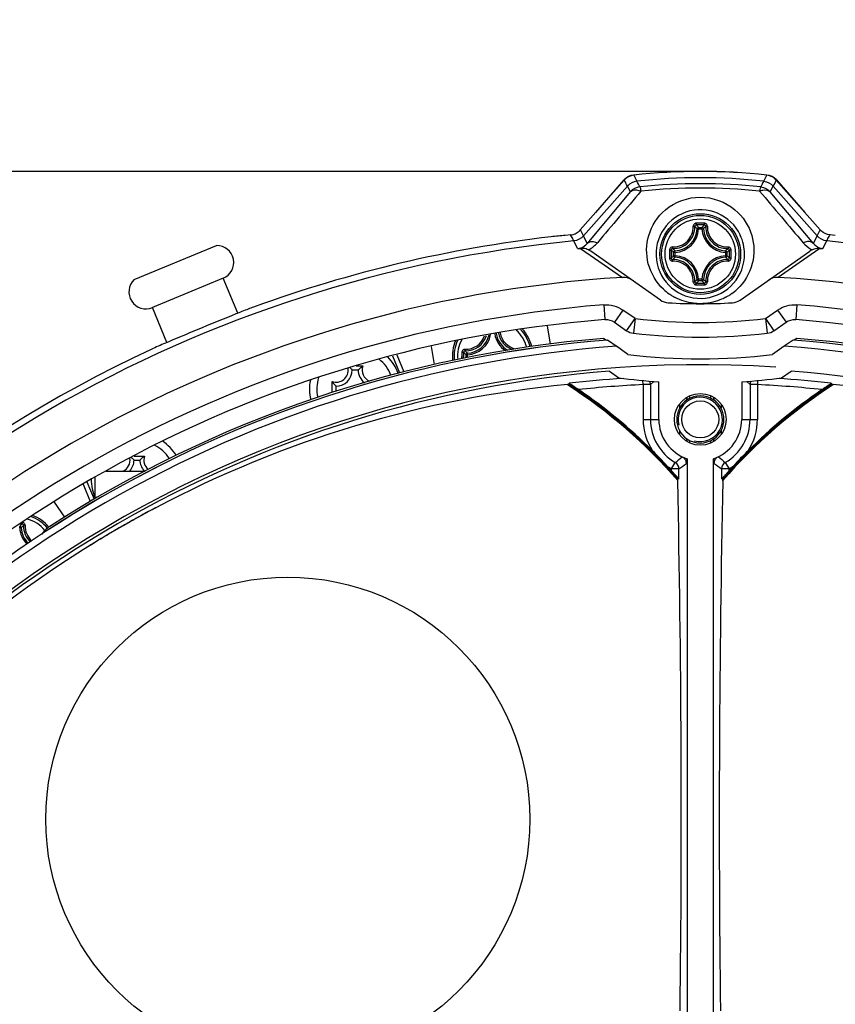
# Model space of a CAD drawing. Header units: millimetres. Extents: x 0 to 420, y 0 to 297.
# Tile 41 of 100: x 88 to 99, y 208 to 221. Entities that reach past the tile are written whole.
import ezdxf

# ---------------------------------------------------------------- set-up
doc = ezdxf.new("R2010")
doc.units = ezdxf.units.MM
doc.header["$LTSCALE"] = 23.1
doc.layers.get('0').update_dxf_attribs({"linetype": 'CONTINUOUS'})
for name, color, linetype in [('02___PRT_ALL_AXES', 7, 'CONTINUOUS'), ('03___PRT_ALL_CURVES', 7, 'CONTINUOUS'), ('DIM_PILOTEES', 7, 'CONTINUOUS')]:
    doc.layers.add(name, color=color, linetype=linetype)
doc.styles.get("Standard").update_dxf_attribs({"font": 'txt', "width": 0.7})
doc.styles.add('TEXTSTYLE_4', font='txt')
doc.dimstyles.new('DIMSTYLE_3', dxfattribs={"dimtxt": 2.5, "dimasz": 3.5, "dimexe": 2, "dimexo": 0, "dimtad": 1, "dimdec": 0, "dimlfac": 5, "dimdsep": 46, "dimtxsty": 'Standard', "dimblk": '_FILLED', "dimblk1": '_FILLED', "dimblk2": '_FILLED', "dimcen": 0, "dimazin": 2, "dimtp": 0.5, "dimtm": 0.5, "dimtfac": 1, "dimtdec": 0, "dimtofl": 0, "dimtmove": 0, "dimatfit": 3, "dimldrblk": '_FILLED', "dimfxl": 0, "dimtolj": 1, "dimarcsym": 0})
doc.dimstyles.new('DIMSTYLE_4', dxfattribs={"dimtxt": 2.5, "dimasz": 3.5, "dimexe": 2, "dimexo": 0, "dimtad": 1, "dimdec": 0, "dimlfac": 5, "dimdsep": 46, "dimtxsty": 'Standard', "dimblk": '_FILLED', "dimblk1": '_FILLED', "dimblk2": '_FILLED', "dimcen": 0, "dimazin": 2, "dimtp": 0.5, "dimtm": 0.5, "dimtfac": 1, "dimtdec": 0, "dimtmove": 0, "dimatfit": 2, "dimldrblk": '_FILLED', "dimfxl": 0, "dimtolj": 1, "dimarcsym": 0})
doc.dimstyles.new('DIMSTYLE_9', dxfattribs={"dimtxt": 2.5, "dimasz": 3.5, "dimexe": 2, "dimexo": 0, "dimtad": 1, "dimdec": 1, "dimlfac": 5, "dimdsep": 46, "dimtxsty": 'Standard', "dimblk": '_FILLED', "dimblk1": '_FILLED', "dimblk2": '_FILLED', "dimcen": 0, "dimazin": 2, "dimtp": 0.5, "dimtm": 0.5, "dimtfac": 1, "dimtdec": 1, "dimtmove": 0, "dimatfit": 2, "dimldrblk": '_FILLED', "dimfxl": 0, "dimtolj": 1, "dimarcsym": 0})

# ---------------------------------------------------------------- blocks, each defined once
blk = doc.blocks.new('_FILLED')
at = {"color": 0, "linetype": 'ByBlock'}
blk.add_solid([(0, 0), (-1, 0.1429), (-1, -0.1429)], dxfattribs=at)
blk = doc.blocks.new('*D4')
at = {"layer": 'DIM_PILOTEES', "color": 2, "linetype": 'Continuous'}
for p, q in [((96.75, 219.172), (36.484, 219.172)), ((38.484, 219.172), (38.484, 185.642)), ((38.484, 152.111), (38.484, 185.642)), ((79.922, 152.111), (36.484, 152.111))]:
    blk.add_line(p, q, dxfattribs=at)
at = {"layer": 'DIM_PILOTEES', "color": 2, "linetype": 'Continuous', "xscale": 3.5, "yscale": 3.5, "zscale": 3.5}
for p, rotation in [((38.484, 219.172), 90), ((38.484, 152.111), 270)]:
    blk.add_blockref('_FILLED', p, dxfattribs=dict(at, rotation=rotation))
at = {"layer": 'DIM_PILOTEES', "color": 2, "linetype": 'Continuous', "insert": (35.359, 185.642), "char_height": 2.5, "width": 8.03571, "attachment_point": 2, "rotation": 90, "line_spacing_factor": 0.9}
blk.add_mtext('{\\ftxt;\\W0.0001;\\H0.0001;\\~}{\\ftxt;\\W2.1428571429;\\H2.5; }{\\ftxt;\\W0.0001;\\H0.0001;\\~}', dxfattribs=at)
blk = doc.blocks.new('*D5')
at = {"layer": 'DIM_PILOTEES', "color": 2, "linetype": 'Continuous'}
for p, q in [((96.75, 200.711), (126.261, 228.676)), ((108.248, 211.607), (96.75, 200.711)), ((85.253, 189.816), (96.75, 200.711))]:
    blk.add_line(p, q, dxfattribs=at)
at = {"layer": 'DIM_PILOTEES', "color": 2, "linetype": 'Continuous', "xscale": 3.5, "yscale": 3.5, "zscale": 3.5}
for p, rotation in [((108.248, 211.607), 43.4593738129), ((85.253, 189.816), 223.4593738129)]:
    blk.add_blockref('_FILLED', p, dxfattribs=dict(at, rotation=rotation))
at = {"layer": 'DIM_PILOTEES', "color": 2, "linetype": 'Continuous', "insert": (117.933, 225.09), "char_height": 2.5, "width": 12.76786, "attachment_point": 1, "rotation": 43.4594, "line_spacing_factor": 0.9, "style": 'TEXTSTYLE_4'}
blk.add_mtext('{\\ftxt;\\W0.0001;\\H0.0001;\\~}{\\ftxt;\\W1.3333333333;\\H2.5; }{\\ftxt;\\W0.0001;\\H0.0001;\\~}{\\ftxt;\\W0.0001;\\H0.0001;\\~}{\\ftxt;\\W2.0714285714;\\H2.5; }{\\ftxt;\\W0.0001;\\H0.0001;\\~}', dxfattribs=at)
blk = doc.blocks.new('*D19')
at = {"layer": 'DIM_PILOTEES', "color": 2, "linetype": 'Continuous'}
for p, q in [((96.75, 200.711), (112.905, 237.02)), ((104.33, 217.747), (96.75, 200.711)), ((89.171, 183.676), (96.75, 200.711))]:
    blk.add_line(p, q, dxfattribs=at)
at = {"layer": 'DIM_PILOTEES', "color": 2, "linetype": 'Continuous', "xscale": 3.5, "yscale": 3.5, "zscale": 3.5}
for p, rotation in [((104.33, 217.747), 66.0142293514), ((89.171, 183.676), 246.0142293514)]:
    blk.add_blockref('_FILLED', p, dxfattribs=dict(at, rotation=rotation))
at = {"layer": 'DIM_PILOTEES', "color": 2, "linetype": 'Continuous', "insert": (105.211, 227.413), "char_height": 2.5, "width": 17.85714, "attachment_point": 1, "rotation": 66.0142, "line_spacing_factor": 0.9, "style": 'TEXTSTYLE_4'}
blk.add_mtext('{\\ftxt;\\W0.0001;\\H0.0001;\\~}{\\ftxt;\\W1.3333333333;\\H2.5; }{\\ftxt;\\W0.0001;\\H0.0001;\\~}{\\ftxt;\\W0.0001;\\H0.0001;\\~}{\\ftxt;\\W3.4285714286;\\H2.5; }{\\ftxt;\\W0.0001;\\H0.0001;\\~}', dxfattribs=at)

msp = doc.modelspace()

# ---------------------------------------------------------------- linework, layer by layer
at = {"color": 7, "linetype": 'Continuous'}
for p, q in [((95.3336, 218.6154), (95.7188, 219.055)), ((95.8476, 219.1203), (95.8908, 219.0389)), ((97.61, 219.0389), (97.6531, 219.1203)), ((97.7819, 219.055), (98.1671, 218.6154)), ((95.7198, 219.0538), (95.1245, 218.378)), ((95.7621, 218.9724), (95.1664, 218.2962)), ((95.7622, 218.9725), (95.8022, 218.895)), ((97.6985, 218.895), (97.7385, 218.9725)), ((97.7385, 218.9725), (98.3344, 218.2962)), ((98.3763, 218.378), (97.7809, 219.0538)), ((95.8022, 218.895), (95.2175, 218.1963)), ((98.2833, 218.1963), (97.6985, 218.895)), ((96.708, 218.3943), (96.7056, 218.3967)), ((96.7279, 218.3932), (96.708, 218.3943)), ((96.7279, 218.3932), (96.7279, 218.4131)), ((96.7279, 218.4131), (96.7729, 218.4131)), ((96.7279, 218.3932), (96.7728, 218.3932)), ((96.7729, 218.3932), (96.7729, 218.4131)), ((96.7729, 218.3932), (96.7927, 218.3943)), ((96.7927, 218.3943), (96.7966, 218.3981)), ((94.9942, 218.3115), (94.9203, 218.3046)), ((95.1292, 218.3689), (95.1245, 218.378)), ((95.1276, 218.3721), (95.1249, 218.3772)), ((95.1292, 218.3689), (95.1276, 218.3721)), ((95.1664, 218.2962), (95.1292, 218.3689)), ((95.2175, 218.1963), (95.1664, 218.2962)), ((98.2833, 218.1963), (98.3344, 218.2962)), ((98.3343, 218.2962), (98.3716, 218.3689)), ((98.3716, 218.3689), (98.3763, 218.378)), ((98.3716, 218.3689), (98.3732, 218.3721)), ((98.3732, 218.3721), (98.3758, 218.3772)), ((98.3758, 218.3772), (98.3763, 218.378)), ((98.5805, 218.3046), (98.5066, 218.3115)), ((89.077, 217.7046), (90.1938, 218.1655)), ((95.0884, 218.1256), (95.0359, 218.2294)), ((95.1279, 218.1282), (95.6954, 217.7357)), ((98.3728, 218.1282), (98.0884, 217.9314)), ((98.4123, 218.1256), (98.4649, 218.2294)), ((96.212, 217.4272), (95.2657, 218.0898)), ((96.3885, 218.0288), (96.3885, 218.0737)), ((96.4084, 218.0737), (96.3885, 218.0737)), ((96.4084, 218.0288), (96.3885, 218.0288)), ((96.4073, 218.0936), (96.4035, 218.0974)), ((96.4073, 218.0089), (96.4049, 218.0064)), ((96.4073, 218.0089), (96.4049, 218.0064)), ((96.4084, 218.0737), (96.4073, 218.0936)), ((96.4084, 218.0288), (96.4073, 218.0089)), ((96.4084, 218.0288), (96.4084, 218.0737)), ((97.0924, 218.0737), (97.0934, 218.0936)), ((97.0924, 218.0737), (97.0924, 218.0288)), ((97.0924, 218.0737), (97.1123, 218.0737)), ((97.0924, 218.0288), (97.0934, 218.0089)), ((97.0924, 218.0288), (97.1123, 218.0288)), ((97.0934, 218.0936), (97.0959, 218.0961)), ((97.0934, 218.0089), (97.0973, 218.005)), ((97.1123, 218.0737), (97.1123, 218.0288)), ((97.2887, 217.4272), (98.2351, 218.0898)), ((98.0884, 217.9314), (97.8054, 217.7357)), ((90.2855, 217.7229), (89.3241, 217.3262)), ((90.4806, 217.2501), (90.2855, 217.7229)), ((96.708, 217.7082), (96.7042, 217.7044)), ((96.7279, 217.7092), (96.708, 217.7082)), ((96.7279, 217.7092), (96.7279, 217.6894)), ((96.7728, 217.7092), (96.7279, 217.7092)), ((96.7729, 217.6894), (96.7279, 217.6894)), ((96.7729, 217.7092), (96.7729, 217.6894)), ((96.7729, 217.7092), (96.7927, 217.7082)), ((96.7927, 217.7082), (96.7952, 217.7057)), ((89.5194, 216.853), (89.3241, 217.3262)), ((95.4411, 217.3631), (95.4567, 217.1638)), ((98.0597, 217.3631), (98.044, 217.1638)), ((95.7025, 217.2918), (95.5877, 217.128)), ((95.8665, 217.1769), (95.7025, 217.2918)), ((97.6343, 217.1769), (97.7983, 217.2918)), ((97.7983, 217.2918), (97.913, 217.128)), ((94.7203, 216.8319), (94.6781, 217.0776)), ((95.5877, 217.128), (95.7518, 217.0131)), ((95.7518, 217.0131), (95.8665, 217.1769)), ((95.8665, 217.1769), (95.8432, 216.9783)), ((97.6343, 217.1769), (97.6576, 216.9783)), ((97.6343, 217.1769), (97.749, 217.0131)), ((97.749, 217.0131), (97.913, 217.128)), ((93.1025, 216.7996), (93.1444, 216.5554)), ((95.6254, 216.7925), (95.4938, 216.8847)), ((98.007, 216.8847), (97.8876, 216.8011)), ((92.5795, 216.6731), (92.6752, 216.4411)), ((92.6385, 216.6873), (92.7342, 216.4555)), ((93.5197, 216.6344), (93.5197, 216.6651)), ((93.5432, 216.6392), (93.5432, 216.6651)), ((93.5754, 216.6459), (93.5754, 216.6876)), ((93.5953, 216.6876), (93.5754, 216.6876)), ((93.5953, 216.6876), (93.5942, 216.7075)), ((93.5953, 216.65), (93.5953, 216.6876)), ((92.086, 216.5348), (92.1757, 216.5348)), ((92.0335, 216.4814), (92.1135, 216.4814)), ((95.5203, 216.4633), (95.6478, 216.374)), ((97.8529, 216.374), (97.9804, 216.4633)), ((91.7601, 216.1734), (91.7601, 216.3236)), ((91.8135, 216.1905), (91.8135, 216.2614)), ((94.9707, 216.2844), (94.9747, 216.3012)), ((95.9756, 216.2828), (95.9729, 216.3376)), ((95.9756, 216.2828), (95.9756, 215.8112)), ((96.0756, 216.2828), (95.9756, 216.2828)), ((96.1157, 216.3209), (96.0756, 216.2828)), ((96.0756, 216.2828), (96.0756, 215.8112)), ((96.1884, 215.8112), (96.1884, 216.3201)), ((97.3124, 216.3201), (97.3124, 215.8112)), ((97.3851, 216.3209), (97.4252, 216.2828)), ((97.4252, 216.2828), (97.4252, 215.8112)), ((97.5251, 216.2828), (97.4252, 216.2828)), ((97.5279, 216.3376), (97.5251, 216.2828)), ((97.5251, 216.2828), (97.5251, 215.8112)), ((98.5261, 216.3012), (98.53, 216.2844)), ((95.9756, 215.8112), (96.1876, 215.8112)), ((97.3132, 215.8112), (97.5251, 215.8112)), ((89.0755, 215.2607), (89.1555, 215.2607)), ((89.0784, 215.3141), (89.2177, 215.3141)), ((96.3612, 215.1413), (96.4114, 215.2278)), ((96.5625, 215.2158), (96.5619, 215.2145)), ((97.0894, 215.2278), (97.1396, 215.1413)), ((88.6999, 215.1114), (89.2257, 215.1114)), ((96.3612, 215.1148), (96.3612, 215.1413)), ((96.4611, 215.1413), (96.3612, 215.1413)), ((96.4611, 215.0063), (96.4611, 215.1413)), ((97.0396, 215.1413), (97.0396, 215.0063)), ((97.1396, 215.1413), (97.0396, 215.1413)), ((97.1396, 215.1148), (97.1396, 215.1413)), ((88.3859, 214.9336), (88.4825, 214.6994)), ((88.4376, 214.9657), (88.535, 214.7295)), ((88.5504, 214.7383), (88.5504, 215.0313)), ((96.4611, 215.0063), (96.4449, 215.0002)), ((96.4449, 214.9797), (96.4449, 215.0002)), ((97.0559, 215.0002), (97.0396, 215.0063)), ((97.0559, 214.9797), (97.0559, 215.0002)), ((88.1378, 214.4882), (87.9962, 214.6917)), ((89.3654, 214.6111), (89.3716, 214.6144)), ((89.3654, 214.6112), (89.3716, 214.6144)), ((87.5283, 214.3942), (87.5578, 214.3941)), ((87.5259, 214.3421), (87.5259, 214.362)), ((87.5259, 214.3421), (87.5458, 214.3432))]:
    msp.add_line(p, q, dxfattribs=at)
for centre, radius in [((96.7504, 218.0512), 0.5463), ((96.7504, 218.0512), 0.5462), ((96.7504, 218.0512), 0.5241), ((96.7504, 218.0512), 0.4768), ((96.7504, 215.8112), 0.35), ((96.7504, 215.8112), 0.25), ((91.1604, 210.3934), 3.28)]:
    msp.add_circle(centre, radius, dxfattribs=at)
for centre, radius, start, end in [((95.8693, 218.9232), 0.2, 96.38786, 138.77497), ((96.7504, 211.0528), 8.1196, 83.61214, 96.38786), ((96.7504, 211.0528), 8.1178, 83.61514, 96.38486), ((96.7504, 211.0528), 8.0322, 83.85725, 96.14275), ((97.6315, 218.9232), 0.2, 41.22503, 83.61214), ((57.0553, 198.9165), 43.5942, 27.3909, 27.51145), ((59.2531, 199.6588), 41.4477, 27.75657, 27.87729), ((96.7504, 211.1886), 7.8161, 83.98722, 96.01278), ((96.7504, 211.2365), 7.7097, 84.01108, 95.98893), ((135.2189, 199.1463), 42.5459, 152.12426, 152.24187), ((136.4455, 198.9165), 43.5943, 152.48859, 152.60914), ((96.7504, 218.0512), 0.6, 24.99231, 0.62526), ((96.3826, 218.419), 0.2722, 268.24159, 1.75757), ((96.3859, 218.4157), 0.2897, 268.17229, 1.8277), ((96.3904, 218.4112), 0.3181, 273.05419, 356.94578), ((96.3904, 218.4112), 0.338, 273.0539, 356.94611), ((96.1227, 217.8055), 0.8303, 45.4079, 48.25802), ((96.7503, 196.6736), 21.7953, 89.85536, 90.14398), ((96.7504, 196.8405), 21.6048, 89.85569, 90.14431), ((96.0575, 217.7779), 0.9236, 43.45685, 46.26656), ((96.728, 218.393), 0.02, 167.87245, 176.32739), ((97.4432, 217.7779), 0.9235, 133.73339, 136.54315), ((97.1104, 218.4112), 0.338, 183.0539, 266.94611), ((96.7727, 218.393), 0.0201, 3.69071, 15.55721), ((97.1104, 218.4112), 0.3181, 183.05422, 266.94578), ((97.376, 217.8077), 0.8272, 131.73765, 134.46206), ((97.1149, 218.4157), 0.2897, 178.17231, 271.82767), ((97.1181, 218.419), 0.2722, 178.24198, 271.75801), ((96.7504, 200.7112), 17.6891, 96.56607, 110.01432), ((95.7974, 209.0242), 9.3217, 95.39896, 96.58947), ((94.9752, 218.5102), 0.1996, 275.43648, 293.60818), ((94.9747, 218.5102), 0.1998, 293.74065, 312.48218), ((94.9743, 218.5103), 0.2001, 312.54355, 318.61815), ((98.5264, 218.5103), 0.2001, 221.38185, 227.45645), ((96.7504, 200.7112), 17.6019, 95.58979, 144.41021), ((90.1978, 217.9355), 0.23, 292.425, 90.98249), ((94.8273, 222.4215), 4.3038, 273.47895, 274.00573), ((95.0567, 218.4566), 0.391, 296.97611, 309.20497), ((95.0521, 218.4619), 0.398, 309.23445, 319.81972), ((96.9943, 218.6772), 0.8278, 221.73864, 224.46124), ((96.5046, 218.679), 0.8303, 315.40791, 318.25802), ((98.4465, 218.4599), 0.395, 220.15958, 240.19211), ((98.6525, 222.1011), 3.9827, 265.97331, 266.54257), ((96.7504, 200.7112), 17.6019, 35.58979, 84.41021), ((95.1425, 217.9129), 0.2157, 64.87219, 74.03231), ((95.1435, 217.9154), 0.213, 54.98703, 64.8232), ((118.1274, 218.0514), 21.7946, 179.85618, 180.00048), ((118.1275, 218.0511), 21.7948, 179.99958, 180.14389), ((117.9615, 218.0512), 21.6052, 179.85573, 180.14427), ((97.0236, 218.744), 0.9234, 223.73318, 226.54333), ((97.0236, 217.3584), 0.9234, 133.45668, 136.26676), ((96.9965, 217.4232), 0.8308, 135.40872, 138.25718), ((96.4087, 218.029), 0.0202, 180.71868, 257.83342), ((96.4086, 218.0735), 0.0201, 93.69071, 105.55721), ((96.4085, 218.0285), 0.0196, 257.84202, 266.45288), ((96.3904, 217.6912), 0.3181, 3.05419, 86.94581), ((96.3904, 217.6912), 0.338, 3.0539, 86.94611), ((97.1104, 217.6912), 0.338, 93.05389, 176.94611), ((97.1104, 217.6912), 0.3181, 93.05422, 176.94578), ((97.0922, 218.074), 0.0196, 77.84202, 86.45288), ((97.0922, 218.0286), 0.0198, 273.57706, 285.62856), ((97.0921, 218.0735), 0.0202, 0.71868, 77.83342), ((96.5069, 217.4256), 0.8272, 41.7376, 44.46215), ((97.0921, 218.029), 0.0202, 285.60014, 359.28392), ((96.477, 218.7441), 0.9236, 313.45685, 316.26656), ((96.477, 217.3584), 0.9235, 43.73339, 46.54315), ((75.5393, 218.0512), 21.6052, 359.85573, 0.14427), ((75.3732, 218.0514), 21.7948, 359.99958, 0.14389), ((75.3733, 218.051), 21.7946, 359.85618, 0.00048), ((98.3573, 217.9153), 0.2131, 115.17875, 125.01219), ((98.4441, 218.4566), 0.391, 240.2521, 243.01534), ((96.3826, 217.6835), 0.2722, 358.24197, 91.75801), ((96.3859, 217.6867), 0.2897, 358.17227, 91.82771), ((97.1149, 217.6867), 0.2897, 88.17217, 181.82782), ((97.1181, 217.6835), 0.2722, 88.25985, 181.74187), ((96.7504, 200.7112), 17.0571, 93.54617, 146.45383), ((96.7504, 200.7112), 17.0571, 33.54617, 86.45383), ((89.2364, 217.5388), 0.23, 133.86751, 292.425), ((96.1244, 218.2951), 0.8278, 311.73863, 314.46116), ((96.7503, 239.4289), 21.7953, 269.85603, 270.14465), ((96.0576, 218.3245), 0.9234, 313.73318, 316.54333), ((96.7504, 239.262), 21.6048, 269.85569, 270.14431), ((96.7281, 217.7095), 0.0201, 183.69071, 195.55721), ((96.7726, 217.7095), 0.0202, 270.71868, 347.83342), ((97.4433, 218.3246), 0.9236, 223.45685, 226.26656), ((96.7731, 217.7094), 0.0196, 347.84202, 356.45288), ((97.3781, 218.297), 0.8303, 225.4079, 228.25806), ((96.7364, 218.0964), 0.7122, 227.26703, 234.94093), ((96.7489, 218.114), 0.7337, 234.9255, 239.04313), ((96.7557, 218.1253), 0.747, 239.04149, 242.26227), ((96.7451, 218.1252), 0.7469, 297.94175, 300.93098), ((96.7519, 218.1138), 0.7336, 300.92798, 305.28568), ((96.7648, 218.096), 0.7116, 305.27152, 312.93824), ((96.7504, 200.7112), 16.7033, 94.49586, 145.50414), ((96.3267, 217.591), 0.2, 235, 266.59217), ((96.7504, 224.7052), 7.3268, 266.59217, 273.40783), ((97.174, 217.591), 0.2, 273.40783, 305), ((96.7504, 200.7112), 16.7033, 34.49586, 85.50414), ((96.7504, 200.7112), 16.5034, 94.49586, 145.50414), ((96.7504, 224.7052), 7.58, 263.30352, 276.69648), ((96.7504, 200.7112), 16.5034, 34.49586, 85.50414), ((93.5696, 217.0328), 0.2722, 268.24027, 341.24556), ((93.5728, 217.0296), 0.2897, 268.17158, 343.95066), ((93.5773, 217.0251), 0.3181, 273.05419, 347.43878), ((93.5773, 217.0251), 0.338, 273.0539, 348.83776), ((94.2973, 217.0251), 0.338, 189.49374, 236.56933), ((94.2973, 217.0251), 0.3181, 189.46364, 240.55563), ((94.3018, 217.0296), 0.2897, 190.13893, 249.47034), ((94.305, 217.0328), 0.2722, 190.70159, 258.04688), ((93.9373, 216.6651), 0.4768, 15.00735, 48.21032), ((93.9373, 216.6651), 0.5241, 14.33456, 44.24289), ((93.9373, 216.6651), 0.5462, 14.07743, 42.66332), ((93.9373, 216.6651), 0.5463, 14.07741, 42.65179), ((95.8665, 217.1769), 0.2, 235, 263.30352), ((96.7504, 224.7052), 7.78, 263.30352, 276.69648), ((97.6343, 217.1769), 0.2, 276.69648, 305), ((96.7504, 200.7112), 16.2222, 94.44264, 145.55736), ((96.7504, 200.7112), 16.25, 94.61384, 122.8599), ((93.9373, 216.6651), 0.5463, 157.25256, 185.95718), ((93.9373, 216.6651), 0.5462, 157.25381, 185.95391), ((93.9373, 216.6651), 0.5241, 155.70744, 185.71616), ((93.9373, 216.6651), 0.4768, 151.73406, 185.10469), ((96.7504, 200.7112), 16.2222, 34.44264, 85.55736), ((96.7504, 200.7112), 16.25, 57.1401, 85.38616), ((96.7504, 200.7112), 17.6891, 114.87779, 143.43393), ((92.0735, 216.2214), 0.62, 20.2646, 44.68941), ((115.3143, 216.6653), 21.7946, 179.85618, 180.00048), ((115.1484, 216.6651), 21.6052, 179.85573, 180.00004), ((94.2105, 217.3579), 0.9234, 223.73318, 226.54333), ((94.1879, 217.2974), 0.837, 221.75236, 224.81813), ((92.4236, 216.1893), 0.4252, 125.65864, 127.3417), ((92.3335, 216.4814), 0.1666, 161.30248, 246.80214), ((92.0735, 216.2214), 0.52, 21.26548, 51.59794), ((96.7504, 200.7112), 15.8, 94.46514, 145.53486), ((91.8135, 216.4814), 0.1666, 251.30248, 6.93576), ((91.8135, 216.4814), 0.22, 270, 360), ((92.3335, 216.4814), 0.22, 180, 231.83034), ((96.7504, 200.7112), 15.8, 34.46514, 85.53486), ((96.3616, 201.3951), 14.9537, 95.41771, 117.86891), ((92.0735, 216.2214), 0.62, 168.74878, 193.33278), ((92.0735, 216.2214), 0.52, 162.58956, 192.24516), ((92.1056, 216.5715), 0.4252, 215.65864, 217.34173), ((91.1604, 210.3934), 7, 40.95554, 57.23653), ((96.7504, 200.7112), 15.6745, 96.51923, 96.59638), ((91.1504, 210.4107), 7.0068, 40.92001, 56.95912), ((96.7504, 200.7112), 15.6908, 93.82066, 96.49791), ((96.7504, 200.7112), 15.5908, 92.84833, 96.07742), ((96.7504, 224.6912), 8.39, 262.44872, 266.15919), ((102.3404, 210.3934), 7, 122.71364, 139.04446), ((102.3504, 210.4107), 7.0068, 123.04088, 139.07999), ((96.7504, 224.6912), 8.39, 273.84081, 277.55128), ((96.7504, 200.7112), 15.5908, 83.92258, 87.15167), ((96.7504, 200.7112), 15.6908, 83.50209, 86.17934), ((96.7504, 200.7112), 15.6745, 83.40362, 83.48077), ((97.1391, 201.3952), 14.9536, 62.1693, 84.58234), ((91.1504, 210.4107), 7.02, 45.13447, 55.76503), ((102.3504, 210.4107), 7.02, 124.23497, 134.86553), ((96.7504, 215.8112), 0.7747, 180, 213.26796), ((96.7504, 215.8112), 0.6748, 180, 239.84416), ((96.7504, 215.8112), 0.6748, 300.15584, 360), ((96.7504, 215.8112), 0.7747, 326.73204, 360), ((89.1155, 215.0007), 0.52, 32.36378, 62.60031), ((89.1155, 215.0007), 0.62, 31.30657, 56.22225), ((91.1498, 210.4102), 7.0207, 42.78787, 45.13435), ((102.3509, 210.4102), 7.0207, 134.86565, 137.21213), ((88.8555, 215.2607), 0.1666, 296.1575, 7.73024), ((88.8555, 215.2607), 0.22, 317.19023, 360), ((89.3755, 215.2607), 0.22, 180, 222.80977), ((89.4656, 214.9686), 0.4252, 125.65864, 127.3417), ((89.3755, 215.2607), 0.1666, 161.30248, 229.75371), ((94.7099, 217.4093), 2.7666, 307.9532, 310.46771), ((96.3611, 215.1413), 0.1, 0.03714, 59.81854), ((94.1162, 218.4767), 4.0772, 305.1099, 306.86027), ((96.4616, 215.2144), 0.1003, 8.05836, 16.05125), ((96.4618, 215.2144), 0.1001, 0.06033, 8.07129), ((99.3846, 218.4767), 4.0773, 233.13973, 234.89007), ((98.7909, 217.4093), 2.7666, 229.53229, 232.04678), ((97.1397, 215.1413), 0.1, 120.1814, 179.96291), ((91.1504, 210.4107), 7.02, 42.07401, 42.78774), ((96.7504, 215.8112), 0.7747, 234.65425, 239.84416), ((102.3504, 210.4107), 7.02, 137.21226, 137.92599), ((96.7504, 215.8112), 0.7747, 300.15584, 305.34575), ((89.1155, 215.0007), 0.62, 179.89566, 204.18305), ((-122.7215, 210.3974), 219.2142, 359.320338, 1.197759), ((312.7805, 210.4129), 215.7729, 178.787268, 180.694634), ((96.8804, 200.4861), 16, 117.98844, 122.04728), ((96.3813, 201.3503), 15.0025, 117.88185, 118.67509), ((88.1963, 213.7268), 0.9235, 133.73339, 136.54315), ((86.7008, 214.4166), 0.8575, 359.932, 0.0718), ((87.5582, 214.3766), 0.041, 85.97834, 89.85316), ((87.5034, 214.0001), 0.4768, 40.18541, 75.28928), ((87.5034, 214.0001), 0.5241, 40.32952, 70.5604), ((87.5034, 214.0001), 0.5462, 40.14986, 68.73342), ((87.5034, 214.0001), 0.5463, 40.14922, 68.70056), ((96.3831, 201.3474), 15.0059, 119.40551, 120.00004), ((96.3786, 201.3554), 14.9966, 119.16155, 119.40549), ((96.3742, 201.3632), 14.9877, 118.67516, 119.16153), ((87.8634, 214.3601), 0.338, 183.0539, 225.01004), ((88.1355, 213.7497), 0.8366, 131.7517, 134.81881), ((87.8634, 214.3601), 0.3181, 183.05422, 225.74667), ((87.868, 214.3647), 0.2898, 178.17495, 227.22331), ((87.8712, 214.3679), 0.2722, 178.24416, 228.32148), ((88.1504, 214.0252), 0.4, 122.8599, 145.86812), ((96.3774, 201.3571), 14.9946, 120.68852, 120.864), ((96.3826, 201.3482), 15.005, 119.99998, 120.68848), ((96.3815, 201.3504), 15.0025, 121.36627, 122.04185), ((96.374, 201.3628), 14.988, 120.86402, 121.36623), ((96.3524, 201.3899), 14.9536, 122.1693, 144.58234), ((96.3839, 201.3465), 15.0071, 122.04181, 122.18297), ((196.3635, 392.6496), 215.7729, 238.787268, 240.694634)]:
    msp.add_arc(centre, radius, start, end, dxfattribs=at)
at = {"color": 2, "linetype": 'Continuous'}
msp.add_arc((96.7504, 215.8112), 0.3, 255, 195, dxfattribs=at)
at = {"color": 7, "linetype": 'Continuous'}
for points in [[(95.8476, 219.1203), (95.7999, 219.115), (95.7516, 219.0898), (95.7198, 219.0538)], [(97.7809, 219.0538), (97.7492, 219.0898), (97.7009, 219.115), (97.6531, 219.1203)], [(95.8909, 219.0389), (95.8429, 219.0337), (95.7942, 219.0085), (95.7623, 218.9723)], [(95.9316, 218.9617), (95.8834, 218.9567), (95.8343, 218.9314), (95.8022, 218.895)], [(97.5691, 218.9617), (97.6174, 218.9567), (97.6664, 218.9314), (97.6985, 218.895)], [(97.6099, 219.0389), (97.6579, 219.0338), (97.7066, 219.0086), (97.7385, 218.9723)], [(95.946, 218.9041), (95.7495, 218.671), (95.5529, 218.438), (95.3562, 218.2051)], [(97.5548, 218.9041), (97.7513, 218.671), (97.9478, 218.438), (98.1446, 218.2051)], [(95.1664, 218.2962), (95.1341, 218.2595), (95.0845, 218.2341), (95.0359, 218.2294)], [(97.3503, 218.0509), (97.3493, 218.1386), (97.3293, 218.228), (97.2924, 218.3076)], [(98.4649, 218.2294), (98.4162, 218.2341), (98.3667, 218.2595), (98.3343, 218.2962)], [(98.5066, 218.3115), (98.4647, 218.3155), (98.4221, 218.3344), (98.3911, 218.3629)], [(95.2018, 218.1202), (95.178, 218.1271), (95.1526, 218.1299), (95.1279, 218.1282)], [(95.8227, 217.6998), (95.7866, 217.7251), (95.7394, 217.7384), (95.6954, 217.7357)], [(97.8054, 217.7357), (97.7614, 217.7384), (97.7141, 217.7251), (97.678, 217.6998)], [(95.4411, 217.3631), (95.5311, 217.3702), (95.6285, 217.3436), (95.7025, 217.2918)], [(97.7983, 217.2918), (97.8723, 217.3436), (97.9697, 217.3702), (98.0597, 217.3631)], [(95.4567, 217.1638), (95.5019, 217.1673), (95.5506, 217.1539), (95.5877, 217.128)], [(97.913, 217.128), (97.9501, 217.1539), (97.9989, 217.1673), (98.044, 217.1638)], [(93.5942, 216.7075), (93.5893, 216.7071), (93.5795, 216.7026), (93.5754, 216.6925), (93.5754, 216.6876)], [(96.0756, 216.2828), (96.0756, 216.2988), (96.0715, 216.3153), (96.064, 216.3294)], [(97.4368, 216.3294), (97.4293, 216.3153), (97.4252, 216.2988), (97.4252, 216.2828)], [(96.5055, 215.3045), (96.5299, 215.2927), (96.5505, 215.2683), (96.558, 215.2422)], [(96.9388, 215.2145), (96.9389, 215.2417), (96.9519, 215.2708), (96.9721, 215.289)], [(87.5458, 214.3432), (87.5454, 214.3481), (87.5409, 214.358), (87.5308, 214.362), (87.5259, 214.362)]]:
    msp.add_open_spline(points, degree=3, dxfattribs=at)
for points, knots in [([(95.8022, 218.895), (95.8095, 218.9025), (95.8529, 218.9302), (95.9095, 218.9189), (95.946, 218.9041)], [0, 0, 0, 0, 0.2096258, 1, 1, 1, 1]), ([(95.9316, 218.9617), (95.9369, 218.9594), (95.9378, 218.9344), (95.9436, 218.9181), (95.946, 218.9041)], [0, 0, 0, 0, 0.2879859, 1, 1, 1, 1]), ([(97.5691, 218.9617), (97.5639, 218.9594), (97.563, 218.9344), (97.5571, 218.9181), (97.5548, 218.9041)], [0, 0, 0, 0, 0.2879867, 1, 1, 1, 1]), ([(97.5548, 218.9041), (97.5688, 218.9098), (97.6147, 218.9249), (97.6747, 218.9196), (97.6985, 218.895)], [0, 0, 0, 0, 0.3057778, 1, 1, 1, 1]), ([(96.2531, 217.5733), (96.1541, 217.6649), (96.0111, 217.9049), (96.0191, 218.3241), (96.2669, 218.7083), (96.5834, 218.8222), (96.7504, 218.8222)], [0, 0, 0, 0, 0.2376158, 0.4616835, 0.7058715, 1, 1, 1, 1]), ([(96.7504, 218.8222), (96.9171, 218.8222), (97.2333, 218.7086), (97.4812, 218.3253), (97.4901, 217.9068), (97.348, 217.6668), (97.2495, 217.575)], [0, 0, 0, 0, 0.2941718, 0.5384496, 0.7625342, 1, 1, 1, 1]), ([(96.6955, 218.4688), (96.6901, 218.4687), (96.6792, 218.4665), (96.6655, 218.4573), (96.6565, 218.4435), (96.6546, 218.4326), (96.6547, 218.4273)], [0, 0, 0, 0, 0.2515425, 0.502444, 0.7518903, 1, 1, 1, 1]), ([(96.6547, 218.4273), (96.6572, 218.4274), (96.6618, 218.4274), (96.668, 218.4271), (96.6723, 218.4265), (96.6745, 218.4257), (96.6753, 218.4253), (96.6754, 218.425)], [0, 0, 0, 0, 0.3500575, 0.657463, 0.881822, 0.9543754, 1, 1, 1, 1]), ([(96.696, 218.4452), (96.6933, 218.4452), (96.6878, 218.4442), (96.681, 218.4397), (96.6764, 218.433), (96.6754, 218.4276), (96.6754, 218.425)], [0, 0, 0, 0, 0.253266, 0.5039417, 0.7523043, 1, 1, 1, 1]), ([(96.6955, 218.4688), (96.6955, 218.466), (96.6955, 218.4608), (96.6955, 218.4538), (96.6958, 218.4487), (96.6958, 218.446), (96.696, 218.4452)], [0, 0, 0, 0, 0.3476942, 0.6630037, 0.8932873, 1, 1, 1, 1]), ([(96.7279, 218.4131), (96.7235, 218.4131), (96.7144, 218.4098), (96.7094, 218.4015), (96.7084, 218.3972)], [0, 0, 0, 0, 0.4996996, 1, 1, 1, 1]), ([(96.792, 218.3984), (96.7909, 218.4025), (96.7858, 218.4101), (96.7771, 218.4131), (96.7729, 218.4131)], [0, 0, 0, 0, 0.5003642, 1, 1, 1, 1]), ([(96.8053, 218.4688), (96.8053, 218.466), (96.8052, 218.4608), (96.8052, 218.4538), (96.805, 218.4487), (96.805, 218.446), (96.8048, 218.4452)], [0, 0, 0, 0, 0.3476957, 0.6630064, 0.8932895, 1, 1, 1, 1]), ([(96.8253, 218.425), (96.8254, 218.4276), (96.8244, 218.433), (96.8198, 218.4397), (96.8129, 218.4442), (96.8075, 218.4452), (96.8048, 218.4452)], [0, 0, 0, 0, 0.2476944, 0.4960565, 0.7467338, 1, 1, 1, 1]), ([(96.846, 218.4273), (96.8462, 218.4326), (96.8443, 218.4435), (96.8352, 218.4573), (96.8216, 218.4665), (96.8107, 218.4687), (96.8053, 218.4688)], [0, 0, 0, 0, 0.2481183, 0.4975671, 0.7484673, 1, 1, 1, 1]), ([(96.846, 218.4273), (96.8436, 218.4274), (96.8389, 218.4274), (96.8328, 218.4271), (96.8285, 218.4265), (96.8262, 218.4257), (96.8255, 218.4253), (96.8253, 218.425)], [0, 0, 0, 0, 0.3500652, 0.657475, 0.8818311, 0.9543804, 1, 1, 1, 1]), ([(94.9916, 218.311), (94.9925, 218.3111), (94.9954, 218.311), (94.9942, 218.3115), (94.9942, 218.3115)], [0, 0, 0, 0, 0.916738, 1, 1, 1, 1]), ([(95.0358, 218.2294), (95.0255, 218.2498), (95.015, 218.2795), (94.9952, 218.3038), (94.9916, 218.311)], [0, 0, 0, 0, 0.7400976, 1, 1, 1, 1]), ([(98.4649, 218.2294), (98.4753, 218.2498), (98.4858, 218.2795), (98.5056, 218.3038), (98.5092, 218.311)], [0, 0, 0, 0, 0.7400977, 1, 1, 1, 1]), ([(98.5092, 218.311), (98.5083, 218.3111), (98.5054, 218.311), (98.5066, 218.3115), (98.5066, 218.3115)], [0, 0, 0, 0, 0.9167431, 1, 1, 1, 1]), ([(95.0884, 218.1256), (95.1042, 218.1271), (95.1534, 218.138), (95.1962, 218.1696), (95.2175, 218.1963)], [0, 0, 0, 0, 0.3166028, 1, 1, 1, 1]), ([(95.2175, 218.1963), (95.2244, 218.2035), (95.2663, 218.2301), (95.3209, 218.2191), (95.3562, 218.2051)], [0, 0, 0, 0, 0.2083638, 1, 1, 1, 1]), ([(96.3743, 218.1469), (96.369, 218.147), (96.3581, 218.1451), (96.3443, 218.1361), (96.3351, 218.1224), (96.3329, 218.1115), (96.3329, 218.1061)], [0, 0, 0, 0, 0.248123, 0.4975707, 0.7484694, 1, 1, 1, 1]), ([(96.3766, 218.1262), (96.374, 218.1262), (96.3686, 218.1252), (96.3619, 218.1206), (96.3574, 218.1138), (96.3564, 218.1083), (96.3564, 218.1056)], [0, 0, 0, 0, 0.2476944, 0.4960565, 0.7467338, 1, 1, 1, 1]), ([(96.3743, 218.1469), (96.3742, 218.1444), (96.3742, 218.1398), (96.3745, 218.1336), (96.3752, 218.1294), (96.3759, 218.1271), (96.3764, 218.1263), (96.3766, 218.1262)], [0, 0, 0, 0, 0.3500648, 0.6574745, 0.8818307, 0.9543803, 1, 1, 1, 1]), ([(97.1265, 218.1469), (97.1266, 218.1444), (97.1266, 218.1398), (97.1262, 218.1336), (97.1256, 218.1294), (97.1248, 218.1271), (97.1244, 218.1263), (97.1241, 218.1262)], [0, 0, 0, 0, 0.3500581, 0.6574638, 0.8818227, 0.9543758, 1, 1, 1, 1]), ([(97.1444, 218.1056), (97.1444, 218.1083), (97.1434, 218.1138), (97.1389, 218.1206), (97.1321, 218.1252), (97.1268, 218.1262), (97.1241, 218.1262)], [0, 0, 0, 0, 0.253266, 0.5039417, 0.7523043, 1, 1, 1, 1]), ([(97.1679, 218.1061), (97.1679, 218.1115), (97.1657, 218.1224), (97.1564, 218.1361), (97.1426, 218.1451), (97.1318, 218.147), (97.1265, 218.1469)], [0, 0, 0, 0, 0.2515394, 0.5024399, 0.7518854, 1, 1, 1, 1]), ([(98.2833, 218.1963), (98.2763, 218.2035), (98.2344, 218.2301), (98.1799, 218.2191), (98.1446, 218.2051)], [0, 0, 0, 0, 0.2083654, 1, 1, 1, 1]), ([(98.3728, 218.1282), (98.3463, 218.13), (98.3092, 218.1254), (98.2754, 218.1122), (98.2667, 218.1082)], [0, 0, 0, 0, 0.734537, 1, 1, 1, 1]), ([(98.2833, 218.1963), (98.2895, 218.1885), (98.3231, 218.152), (98.3727, 218.1294), (98.4123, 218.1256)], [0, 0, 0, 0, 0.1989969, 1, 1, 1, 1]), ([(96.3329, 218.1061), (96.3356, 218.1061), (96.3408, 218.1061), (96.3478, 218.1061), (96.3529, 218.1058), (96.3556, 218.1058), (96.3564, 218.1056)], [0, 0, 0, 0, 0.3476995, 0.6630127, 0.8932955, 1, 1, 1, 1]), ([(96.3329, 217.9963), (96.3356, 217.9963), (96.3408, 217.9964), (96.3478, 217.9964), (96.3529, 217.9966), (96.3556, 217.9966), (96.3564, 217.9968)], [0, 0, 0, 0, 0.3476943, 0.6630035, 0.8932871, 1, 1, 1, 1]), ([(96.3329, 217.9963), (96.3329, 217.9909), (96.3351, 217.9801), (96.3443, 217.9664), (96.3581, 217.9573), (96.369, 217.9554), (96.3743, 217.9556)], [0, 0, 0, 0, 0.2515394, 0.5024399, 0.7518854, 1, 1, 1, 1]), ([(96.3564, 217.9968), (96.3564, 217.9941), (96.3574, 217.9887), (96.3619, 217.9818), (96.3686, 217.9772), (96.374, 217.9762), (96.3766, 217.9763)], [0, 0, 0, 0, 0.253266, 0.5039417, 0.7523043, 1, 1, 1, 1]), ([(96.4032, 218.0929), (96.3991, 218.0917), (96.3915, 218.0866), (96.3885, 218.078), (96.3885, 218.0737)], [0, 0, 0, 0, 0.5003642, 1, 1, 1, 1]), ([(97.1241, 217.9763), (97.1268, 217.9762), (97.1321, 217.9772), (97.1389, 217.9818), (97.1434, 217.9887), (97.1444, 217.9941), (97.1444, 217.9968)], [0, 0, 0, 0, 0.2476942, 0.4960562, 0.7467336, 1, 1, 1, 1]), ([(97.1264, 217.9556), (97.1317, 217.9554), (97.1426, 217.9573), (97.1564, 217.9663), (97.1657, 217.98), (97.1679, 217.9909), (97.1679, 217.9963)], [0, 0, 0, 0, 0.2481252, 0.497569, 0.7484675, 1, 1, 1, 1]), ([(97.1679, 218.1061), (97.1652, 218.1061), (97.16, 218.1061), (97.1529, 218.1061), (97.1479, 218.1058), (97.1452, 218.1058), (97.1444, 218.1056)], [0, 0, 0, 0, 0.3476943, 0.6630035, 0.8932871, 1, 1, 1, 1]), ([(97.1679, 217.9963), (97.1652, 217.9963), (97.16, 217.9964), (97.1529, 217.9964), (97.1479, 217.9967), (97.1452, 217.9966), (97.1444, 217.9968)], [0, 0, 0, 0, 0.3477039, 0.66302, 0.8933025, 1, 1, 1, 1]), ([(96.3743, 217.9556), (96.3742, 217.9581), (96.3742, 217.9627), (96.3745, 217.9689), (96.3752, 217.9731), (96.3759, 217.9754), (96.3764, 217.9761), (96.3766, 217.9763)], [0, 0, 0, 0, 0.3500581, 0.6574638, 0.8818227, 0.9543758, 1, 1, 1, 1]), ([(97.1265, 217.9556), (97.1266, 217.9581), (97.1266, 217.9627), (97.1262, 217.9689), (97.1256, 217.9731), (97.1248, 217.9754), (97.1244, 217.9761), (97.1241, 217.9763)], [0, 0, 0, 0, 0.3500698, 0.6574754, 0.881839, 0.954389, 1, 1, 1, 1]), ([(96.6547, 217.6752), (96.6546, 217.6698), (96.6565, 217.659), (96.6655, 217.6452), (96.6792, 217.6359), (96.6901, 217.6337), (96.6955, 217.6337)], [0, 0, 0, 0, 0.2481181, 0.4975666, 0.7484665, 1, 1, 1, 1]), ([(96.6547, 217.6752), (96.6572, 217.6751), (96.6618, 217.675), (96.668, 217.6754), (96.6723, 217.676), (96.6745, 217.6768), (96.6753, 217.6772), (96.6754, 217.6775)], [0, 0, 0, 0, 0.3500652, 0.657475, 0.8818311, 0.9543804, 1, 1, 1, 1]), ([(96.6754, 217.6775), (96.6754, 217.6748), (96.6764, 217.6695), (96.681, 217.6627), (96.6878, 217.6583), (96.6933, 217.6572), (96.696, 217.6573)], [0, 0, 0, 0, 0.2476944, 0.4960565, 0.7467338, 1, 1, 1, 1]), ([(96.6955, 217.6337), (96.6955, 217.6364), (96.6955, 217.6416), (96.6955, 217.6487), (96.6958, 217.6538), (96.6958, 217.6564), (96.696, 217.6573)], [0, 0, 0, 0, 0.3476957, 0.6630064, 0.8932895, 1, 1, 1, 1]), ([(96.7087, 217.7041), (96.7099, 217.7), (96.715, 217.6924), (96.7237, 217.6894), (96.7279, 217.6894)], [0, 0, 0, 0, 0.5003642, 1, 1, 1, 1]), ([(96.8048, 217.6573), (96.8075, 217.6572), (96.8129, 217.6583), (96.8198, 217.6627), (96.8244, 217.6695), (96.8254, 217.6748), (96.8253, 217.6775)], [0, 0, 0, 0, 0.253266, 0.5039418, 0.7523044, 1, 1, 1, 1]), ([(96.8053, 217.6337), (96.8053, 217.6364), (96.8053, 217.6416), (96.8052, 217.6487), (96.805, 217.6538), (96.805, 217.6564), (96.8048, 217.6573)], [0, 0, 0, 0, 0.3476942, 0.6630037, 0.8932873, 1, 1, 1, 1]), ([(96.8053, 217.6337), (96.8107, 217.6337), (96.8216, 217.6359), (96.8353, 217.6452), (96.8443, 217.659), (96.8462, 217.6699), (96.846, 217.6752)], [0, 0, 0, 0, 0.2515406, 0.502439, 0.7518795, 1, 1, 1, 1]), ([(96.846, 217.6752), (96.8436, 217.6751), (96.8389, 217.675), (96.8328, 217.6754), (96.8285, 217.676), (96.8262, 217.6768), (96.8255, 217.6772), (96.8253, 217.6775)], [0, 0, 0, 0, 0.3501205, 0.6575529, 0.8819007, 0.9544256, 1, 1, 1, 1]), ([(96.7504, 217.3785), (96.7197, 217.3785), (96.6015, 217.3864), (96.4856, 217.4234), (96.4081, 217.4642)], [0, 0, 0, 0, 0.2596941, 1, 1, 1, 1]), ([(97.095, 217.4654), (97.0699, 217.4521), (96.9616, 217.4022), (96.841, 217.3785), (96.7504, 217.3785)], [0, 0, 0, 0, 0.2393303, 1, 1, 1, 1]), ([(90.6962, 217.3321), (90.672, 217.3233), (90.5911, 217.2933), (90.5105, 217.2625), (90.4545, 217.2393)], [0, 0, 0, 0, 0.297989, 1, 1, 1, 1]), ([(90.4545, 217.2393), (90.3031, 217.1764), (89.9984, 217.0554), (89.6972, 216.9261), (89.5456, 216.8638)], [0, 0, 0, 0, 0.5000042, 1, 1, 1, 1]), ([(89.5456, 216.8638), (89.5308, 216.8577), (89.4514, 216.8241), (89.3727, 216.7886), (89.3088, 216.7589)], [0, 0, 0, 0, 0.1843958, 1, 1, 1, 1]), ([(93.5612, 216.7608), (93.5559, 216.7609), (93.545, 216.759), (93.5312, 216.75), (93.522, 216.7363), (93.5198, 216.7254), (93.5198, 216.72)], [0, 0, 0, 0, 0.248123, 0.4975707, 0.7484694, 1, 1, 1, 1]), ([(93.5198, 216.72), (93.5225, 216.72), (93.5277, 216.72), (93.5347, 216.7199), (93.5398, 216.7197), (93.5425, 216.7197), (93.5433, 216.7195)], [0, 0, 0, 0, 0.3476995, 0.6630127, 0.8932955, 1, 1, 1, 1]), ([(93.5635, 216.7401), (93.5609, 216.7401), (93.5555, 216.7391), (93.5488, 216.7345), (93.5443, 216.7277), (93.5433, 216.7222), (93.5433, 216.7195)], [0, 0, 0, 0, 0.2476944, 0.4960565, 0.7467338, 1, 1, 1, 1]), ([(93.5612, 216.7608), (93.5611, 216.7583), (93.5611, 216.7537), (93.5614, 216.7475), (93.5621, 216.7432), (93.5628, 216.741), (93.5633, 216.7402), (93.5635, 216.7401)], [0, 0, 0, 0, 0.3500648, 0.6574745, 0.8818307, 0.9543803, 1, 1, 1, 1]), ([(92.1135, 216.4814), (92.1174, 216.4853), (92.134, 216.5015), (92.1516, 216.5167), (92.1656, 216.5274)], [0, 0, 0, 0, 0.2374824, 1, 1, 1, 1]), ([(92.0335, 216.4814), (92.0311, 216.4838), (92.0214, 216.4933), (92.0114, 216.5025), (92.0036, 216.5093)], [0, 0, 0, 0, 0.2432965, 1, 1, 1, 1]), ([(91.8135, 216.2614), (91.8096, 216.2653), (91.7934, 216.2819), (91.7782, 216.2995), (91.7675, 216.3136)], [0, 0, 0, 0, 0.2374824, 1, 1, 1, 1]), ([(95.0997, 216.2144), (95.0862, 216.2236), (95.0661, 216.2373), (95.0398, 216.2552), (95.0212, 216.2679), (95.0044, 216.2795), (94.9916, 216.2882), (94.9835, 216.2942), (94.9787, 216.2974), (94.9766, 216.2997), (94.9746, 216.3007), (94.9747, 216.3012)], [0, 0, 0, 0, 0.32224, 0.478418, 0.6276072, 0.7650576, 0.8826955, 0.9300814, 0.9669545, 0.9908162, 1, 1, 1, 1]), ([(98.5261, 216.3012), (98.5262, 216.3007), (98.5242, 216.2997), (98.522, 216.2974), (98.5173, 216.2942), (98.5091, 216.2882), (98.4964, 216.2795), (98.4795, 216.2679), (98.4609, 216.2552), (98.4346, 216.2373), (98.4145, 216.2236), (98.401, 216.2144)], [0, 0, 0, 0, 0.0091838, 0.0330455, 0.0699187, 0.1173046, 0.2349424, 0.3723929, 0.521582, 0.67776, 1, 1, 1, 1]), ([(89.0755, 215.2607), (89.0727, 215.2635), (89.0612, 215.2748), (89.0492, 215.2856), (89.0399, 215.2935)], [0, 0, 0, 0, 0.2418594, 1, 1, 1, 1]), ([(89.1555, 215.2607), (89.1594, 215.2646), (89.176, 215.2808), (89.1936, 215.296), (89.2076, 215.3067)], [0, 0, 0, 0, 0.2374824, 1, 1, 1, 1]), ([(96.5662, 215.2805), (96.5658, 215.266), (96.5645, 215.2446), (96.5642, 215.2227), (96.5625, 215.2158)], [0, 0, 0, 0, 0.6708925, 1, 1, 1, 1]), ([(96.9388, 215.2145), (96.9374, 215.2156), (96.938, 215.223), (96.9358, 215.235), (96.9355, 215.2559), (96.9348, 215.2716), (96.9345, 215.2805)], [0, 0, 0, 0, 0.0797927, 0.2813398, 0.5938511, 1, 1, 1, 1]), ([(96.4611, 215.0063), (96.4607, 215.0061), (96.4594, 215.0078), (96.4571, 215.0095), (96.4534, 215.0135), (96.4467, 215.0204), (96.4367, 215.0314), (96.4233, 215.046), (96.4087, 215.0622), (96.3878, 215.0852), (96.3719, 215.1029), (96.3612, 215.1148)], [0, 0, 0, 0, 0.0089425, 0.0320747, 0.06797, 0.1143856, 0.2306451, 0.3677028, 0.5173538, 0.6746099, 1, 1, 1, 1]), ([(97.1396, 215.1148), (97.1288, 215.1029), (97.1129, 215.0852), (97.0921, 215.0622), (97.0774, 215.046), (97.0641, 215.0314), (97.054, 215.0204), (97.0473, 215.0135), (97.0437, 215.0095), (97.0413, 215.0078), (97.04, 215.0061), (97.0396, 215.0063)], [0, 0, 0, 0, 0.3253893, 0.4826451, 0.6322955, 0.7693528, 0.8856125, 0.9320288, 0.9679248, 0.9910572, 1, 1, 1, 1]), ([(87.5583, 214.4156), (87.5583, 214.413), (87.5583, 214.4082), (87.5582, 214.4018), (87.558, 214.3972), (87.558, 214.3948), (87.5578, 214.3941)], [0, 0, 0, 0, 0.3553881, 0.6688763, 0.8948019, 1, 1, 1, 1]), ([(87.5784, 214.3739), (87.5784, 214.3765), (87.5774, 214.3819), (87.5728, 214.3886), (87.566, 214.3931), (87.5605, 214.3941), (87.5578, 214.3941)], [0, 0, 0, 0, 0.2476944, 0.4960565, 0.7467338, 1, 1, 1, 1]), ([(87.5991, 214.3762), (87.5992, 214.3813), (87.5975, 214.3917), (87.5892, 214.4051), (87.5765, 214.4145), (87.5662, 214.4172), (87.5611, 214.4176)], [0, 0, 0, 0, 0.2481571, 0.4975659, 0.7483973, 1, 1, 1, 1]), ([(87.5991, 214.3762), (87.5966, 214.3763), (87.592, 214.3763), (87.5858, 214.376), (87.5816, 214.3754), (87.5793, 214.3746), (87.5785, 214.3741), (87.5784, 214.3739)], [0, 0, 0, 0, 0.3500652, 0.657475, 0.8818311, 0.9543804, 1, 1, 1, 1])]:
    msp.add_open_spline(points, degree=3, knots=knots, dxfattribs=at)
at = {"layer": '02___PRT_ALL_AXES', "color": 7, "linetype": 'Continuous'}
for p, q in [((95.4432, 216.9086), (95.4793, 216.8833)), ((95.7704, 216.691), (95.6132, 216.8011)), ((97.8876, 216.8011), (97.7304, 216.691)), ((98.0575, 216.9086), (98.0214, 216.8833)), ((96.61, 216.0988), (96.61, 216.1304)), ((96.8908, 216.1304), (96.8908, 216.0988)), ((96.468, 216.0158), (96.468, 215.9618)), ((96.568, 216.109), (96.568, 216.0742)), ((96.57, 216.0756), (96.57, 216.1105)), ((96.9308, 216.1105), (96.9308, 216.0756)), ((96.9328, 216.109), (96.9328, 216.0742)), ((97.0327, 216.0158), (97.0327, 215.9618)), ((96.468, 215.6606), (96.468, 215.6067)), ((97.0327, 215.6606), (97.0327, 215.6067)), ((96.568, 215.5483), (96.568, 215.5134)), ((96.57, 215.512), (96.57, 215.5469)), ((96.61, 215.492), (96.61, 215.5237)), ((96.8908, 215.5237), (96.8908, 215.492)), ((96.9308, 215.5469), (96.9308, 215.512)), ((96.9328, 215.5483), (96.9328, 215.5134)), ((96.571, 215.2786), (96.571, 207.7437)), ((96.9298, 207.7437), (96.9298, 215.2786))]:
    msp.add_line(p, q, dxfattribs=at)
for centre, radius, start, end in [((96.7504, 200.7112), 16.2225, 94.44392, 145.55608), ((96.7504, 200.7112), 16.13, 94.04278, 145.95722), ((96.7504, 200.7112), 16.13, 34.04278, 85.95722), ((96.7504, 200.7112), 16.2225, 34.44392, 85.55608), ((96.7504, 224.6912), 8.06, 263.01624, 276.98376), ((96.7504, 215.8112), 0.32, 55.69065, 124.30935), ((96.7504, 215.8112), 0.32, 124.74919, 235.25081), ((96.7504, 215.8112), 0.32, 304.74919, 55.25081), ((96.7504, 215.8112), 0.562, 180, 251.38406), ((96.7504, 215.8112), 0.562, 288.61594, 360), ((96.7504, 215.8112), 0.32, 235.69065, 304.30935)]:
    msp.add_arc(centre, radius, start, end, dxfattribs=at)
at = {"layer": '03___PRT_ALL_CURVES', "color": 4, "linetype": 'Continuous'}
for p, q in [((94.7203, 216.8319), (94.6781, 217.0776)), ((93.1025, 216.7996), (93.1444, 216.5554)), ((88.1378, 214.4882), (87.9962, 214.6917))]:
    msp.add_line(p, q, dxfattribs=at)
at = {"layer": 'DIM_PILOTEES', "color": 2, "linetype": 'Continuous'}
msp.add_arc((96.7504, 200.7112), 15.84, 86.29063, 223.45937, dxfattribs=at)

# ---------------------------------------------------------------- dimensions: what is measured, and where the dimension line sits
for p1, p2, text, dimstyle, picture, middle in [((104.33, 217.7466), (89.1708, 183.6759), '{\\ftxt;\\W0.0001;\\H0.0001;\\~}{\\ftxt;\\W1.3333333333;\\H2.5; }{\\ftxt;\\W0.0001;\\H0.0001;\\~}{\\ftxt;\\W0.0001;\\H0.0001;\\~}{\\ftxt;\\W3.4285714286;\\H2.5; }{\\ftxt;\\W0.0001;\\H0.0001;\\~}', 'DIMSTYLE_9', '*D19', (109.4209, 229.1886)), ((108.248, 211.6066), (85.2527, 189.8158), '{\\ftxt;\\W0.0001;\\H0.0001;\\~}{\\ftxt;\\W1.3333333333;\\H2.5; }{\\ftxt;\\W0.0001;\\H0.0001;\\~}{\\ftxt;\\W0.0001;\\H0.0001;\\~}{\\ftxt;\\W2.0714285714;\\H2.5; }{\\ftxt;\\W0.0001;\\H0.0001;\\~}', 'DIMSTYLE_4', '*D5', (122.5025, 225.1144))]:
    dim = msp.add_diameter_dim_2p(p1=p1, p2=p2, text=text, dimstyle=dimstyle, override={"dimpost": '<>'}, dxfattribs=at)
    dim.commit()
    dim.dimension.update_dxf_attribs({"geometry": picture, "text_midpoint": middle, "dimtype": 163})
dim = msp.add_linear_dim(base=(38.4843, 219.1724), p1=(79.9215, 152.1112), p2=(96.7504, 219.1724), angle=90, text='{\\ftxt;\\W0.0001;\\H0.0001;\\~}{\\ftxt;\\W2.1428571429;\\H2.5; }{\\ftxt;\\W0.0001;\\H0.0001;\\~}', dimstyle='DIMSTYLE_3', dxfattribs=at)
dim.commit()
dim.dimension.update_dxf_attribs({"geometry": '*D4', "text_midpoint": (38.4843, 185.2847), "dimtype": 160})

doc.saveas('drawing.dxf')
